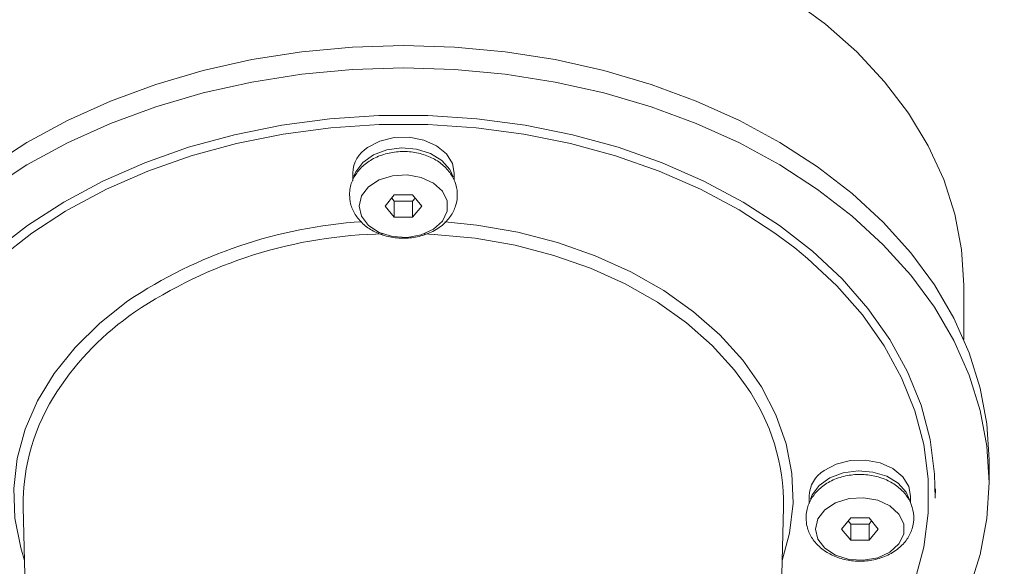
# Model space of a CAD drawing. Header units: millimetres. Extents: x 0 to 594, y 0 to 420.
# Tile 26 of 49: x 107.7 to 115.46, y 274.62 to 278.93. Entities that reach past the tile are written whole.
import ezdxf

# ---------------------------------------------------------------- set-up
doc = ezdxf.new("R2010")
doc.units = ezdxf.units.MM
doc.styles.add('SLDTEXTSTYLE0', font='TXT', dxfattribs={"width": 0.605})
doc.dimstyles.new('SLDDIMSTYLE5', dxfattribs={"dimtxt": 3.5, "dimasz": 3.302, "dimexe": 0, "dimexo": 0.0625, "dimgap": 0.875, "dimtad": 1, "dimdec": 3, "dimlfac": 10, "dimrnd": 1e-09, "dimzin": 12, "dimdsep": 46, "dimtxsty": 'SLDTEXTSTYLE0', "dimsah": 1, "dimcen": 0.09, "dimadec": 0, "dimazin": 3, "dimtfac": 1, "dimtmove": 0, "dimatfit": 0, "dimfxl": 1, "dimfrac": 2, "dimtolj": 1, "dimtzin": 12, "dimarcsym": 0})

# ---------------------------------------------------------------- blocks, each defined once
blk = doc.blocks.new('_D_10')
at = {"color": 7, "linetype": 'Continuous', "lineweight": 0}
for p, q in [((106.529, 274.1618), (106.529, 233.2503)), ((114.9155, 274.1618), (114.9155, 233.2503)), ((122.8359, 240.4239), (122.0338, 240.4239)), ((122.0338, 240.4239), (122.0338, 235.0524)), ((131.5251, 240.4239), (132.3272, 240.4239)), ((132.3272, 240.4239), (132.3272, 235.0524)), ((122.0338, 235.0524), (122.8359, 235.0524)), ((132.3272, 235.0524), (131.5251, 235.0524)), ((106.529, 234.2503), (100.179, 234.2503)), ((106.529, 234.2503), (114.9155, 234.2503)), ((114.9155, 234.2503), (136.015, 234.2503))]:
    blk.add_line(p, q, dxfattribs=at)
for points in [[(106.529, 234.2503), (103.227, 234.7583), (103.227, 233.7423)], [(114.9155, 234.2503), (118.2175, 233.7423), (118.2175, 234.7583)]]:
    blk.add_solid(points, dxfattribs=at)
at = {"color": 7, "linetype": 'Continuous', "lineweight": 0, "char_height": 3.5, "attachment_point": 1, "style": 'SLDTEXTSTYLE0'}
for s, insert in [('%%c', (118.346, 245.7377, -1.2368)), ('84,5', (123.449, 245.7377, -1.2368)), ('3,3', (123.8385, 239.5641, -1.2368))]:
    blk.add_mtext(s, dxfattribs=dict(at, insert=insert))

msp = doc.modelspace()

# ---------------------------------------------------------------- linework, layer by layer
at = {"color": 7, "linetype": 'Continuous', "lineweight": 15}
for p, q in [((110.32224, 277.72195), (110.32299, 277.66185)), ((111.12152, 277.66606), (111.12221, 277.72195)), ((110.65006, 277.55118), (110.57789, 277.46279)), ((110.7944, 277.55118), (110.65006, 277.55118)), ((110.86657, 277.46279), (110.7944, 277.55118)), ((110.57789, 277.46279), (110.65006, 277.3744)), ((110.62985, 277.52643), (110.65006, 277.50168)), ((110.65006, 277.50168), (110.65006, 277.3744)), ((110.65006, 277.50168), (110.7944, 277.50168)), ((110.7944, 277.50168), (110.8146, 277.52643)), ((110.7944, 277.50168), (110.7944, 277.3744)), ((110.7944, 277.3744), (110.86657, 277.46279)), ((110.65006, 277.3744), (110.7944, 277.3744)), ((115.14223, 276.41247), (115.14223, 276.84054)), ((115.34223, 275.2849), (115.34223, 275.46168)), ((114.91546, 275.16181), (114.91723, 275.23312)), ((113.92224, 275.17637), (113.92299, 275.11627)), ((114.72152, 275.12048), (114.72221, 275.17637)), ((107.72397, 275.08971), (107.78852, 272.47541)), ((113.65594, 272.47541), (113.72049, 275.08971)), ((114.25006, 275.00559), (114.17789, 274.91721)), ((114.22985, 274.98085), (114.25006, 274.9561)), ((114.3944, 275.00559), (114.25006, 275.00559)), ((114.46657, 274.91721), (114.3944, 275.00559)), ((114.3944, 274.9561), (114.4146, 274.98085)), ((114.17789, 274.91721), (114.25006, 274.82882)), ((114.25006, 274.9561), (114.25006, 274.82882)), ((114.25006, 274.9561), (114.3944, 274.9561)), ((114.3944, 274.9561), (114.3944, 274.82882)), ((114.3944, 274.82882), (114.46657, 274.91721)), ((114.25006, 274.82882), (114.3944, 274.82882))]:
    msp.add_line(p, q, dxfattribs=at)
at = {"color": 8, "linetype": 'Continuous', "lineweight": 15}
msp.add_line((108.0566, 277.42229), (107.79206, 277.25078), dxfattribs=at)
at = {"color": 7, "linetype": 'Continuous', "lineweight": 15, "flags": 128}
for points in [[(113.77673, 279.09957), (114.0508, 278.89687), (114.29808, 278.67761), (114.51657, 278.44356), (114.70451, 278.1966), (114.86039, 277.93873), (114.98294, 277.67201), (115.0712, 277.3986), (115.12443, 277.1207), (115.14223, 276.84054)], [(115.34223, 275.46168), (115.32465, 275.7464), (115.27204, 276.02896), (115.18481, 276.3072), (115.06361, 276.579), (114.90937, 276.8423), (114.72327, 277.09509), (114.50671, 277.33546), (114.26135, 277.56156), (113.98906, 277.77168), (113.69191, 277.96422), (113.37215, 278.13771), (113.03223, 278.29084), (112.67472, 278.42244), (112.30236, 278.5315), (111.91797, 278.61719), (111.52448, 278.67888), (111.12489, 278.71608), (110.72223, 278.72851), (110.31957, 278.71608), (109.91997, 278.67888), (109.52648, 278.61719), (109.1421, 278.5315), (108.76973, 278.42244), (108.41223, 278.29084), (108.07231, 278.13771), (107.75255, 277.96422), (107.45539, 277.77168)], [(107.45539, 277.5949), (107.75255, 277.78744), (108.07231, 277.96094), (108.41223, 278.11406), (108.76973, 278.24566), (109.1421, 278.35472), (109.52648, 278.44042), (109.91997, 278.5021), (110.31957, 278.5393), (110.72223, 278.55174), (111.12489, 278.5393), (111.52448, 278.5021), (111.91797, 278.44042), (112.30236, 278.35472), (112.67472, 278.24566), (113.03223, 278.11406), (113.37215, 277.96094), (113.69191, 277.78744), (113.98906, 277.5949), (114.26135, 277.38478), (114.50671, 277.15868), (114.72327, 276.91832), (114.90937, 276.66552), (115.06361, 276.40223), (115.18481, 276.13042), (115.27204, 275.85218), (115.32465, 275.56963), (115.34223, 275.2849), (115.34223, 275.2849)], [(107.75671, 277.31051), (108.04298, 277.49505), (108.35212, 277.66012), (108.68147, 277.80432), (109.02823, 277.92641), (109.38945, 278.02536), (109.76204, 278.10032), (110.14282, 278.15065), (110.52854, 278.17593), (110.91592, 278.17593), (111.30164, 278.15065), (111.68242, 278.10032), (112.05501, 278.02536), (112.41622, 277.92641), (112.76299, 277.80432), (113.09234, 277.66012), (113.40147, 277.49505), (113.68775, 277.31051), (113.94872, 277.10808), (114.18217, 276.88949), (114.38609, 276.65661), (114.55876, 276.41141), (114.6987, 276.15599), (114.80471, 275.89253), (114.87589, 275.62328), (114.91163, 275.35053), (114.91546, 275.16181)], [(113.80995, 277.13303), (113.6524, 277.25078), (113.36953, 277.43311), (113.06409, 277.59622), (112.73866, 277.73869), (112.39603, 277.85933), (112.03912, 277.9571), (111.67097, 278.03117), (111.29473, 278.0809), (110.91361, 278.10588), (110.53085, 278.10588), (110.14972, 278.0809), (109.77348, 278.03117), (109.40534, 277.9571), (109.04843, 277.85933), (108.7058, 277.73869), (108.38037, 277.59622), (108.07492, 277.43311), (108.0566, 277.42229)], [(111.12221, 277.72195), (111.1086, 277.79763), (111.06092, 277.8749), (110.98314, 277.9388), (110.88219, 277.98366), (110.76701, 278.00548), (110.64786, 278.00233), (110.53532, 277.97448), (110.43939, 277.92442)], [(111.11359, 277.69434), (111.08789, 277.75238), (111.02462, 277.82358), (110.93448, 277.87843), (110.82548, 277.91205), (110.70731, 277.92147), (110.59046, 277.90584), (110.48532, 277.86655), (110.40123, 277.80708), (110.34566, 277.73274), (110.33215, 277.69873)], [(110.37223, 277.46279), (110.39119, 277.38243), (110.44603, 277.31078), (110.5308, 277.2556), (110.63631, 277.22288), (110.75113, 277.21615), (110.86282, 277.23615), (110.95928, 277.28071), (111.03004, 277.345), (111.06745, 277.42206), (111.06745, 277.50352), (111.03004, 277.58058), (110.95928, 277.64487), (110.86282, 277.68943), (110.75113, 277.70943), (110.63631, 277.7027), (110.5308, 277.66998), (110.44603, 277.6148), (110.39119, 277.54315), (110.37223, 277.46279)], [(106.52899, 275.16181), (106.53283, 275.35053), (106.56857, 275.62328), (106.63975, 275.89253), (106.74576, 276.15599), (106.8857, 276.41141), (107.05836, 276.65661), (107.26229, 276.88949), (107.49574, 277.10808), (107.75671, 277.31051)], [(114.72221, 275.17637), (114.7086, 275.25204), (114.66092, 275.32932), (114.58314, 275.39322), (114.48218, 275.43808), (114.36701, 275.4599), (114.24786, 275.45675), (114.13532, 275.4289), (114.03939, 275.37883)], [(114.71359, 275.14875), (114.68789, 275.2068), (114.62462, 275.27799), (114.53448, 275.33285), (114.42548, 275.36647), (114.30731, 275.37589), (114.19046, 275.36025), (114.08532, 275.32096), (114.00123, 275.2615), (113.94566, 275.18716), (113.93215, 275.15315)], [(115.34223, 275.2849), (115.32465, 275.00018), (115.27204, 274.71762), (115.18481, 274.43938), (115.06361, 274.16758), (114.90937, 273.90428), (114.72327, 273.65148), (114.50671, 273.41112), (114.26135, 273.18502), (113.98906, 272.9749), (113.69191, 272.78237), (113.6631, 272.76541)], [(113.97223, 274.91721), (113.99119, 274.83685), (114.04603, 274.7652), (114.1308, 274.71002), (114.23631, 274.67729), (114.35113, 274.67056), (114.46282, 274.69057), (114.55928, 274.73513), (114.63004, 274.79942), (114.66745, 274.87647), (114.66745, 274.95794), (114.63004, 275.035), (114.55928, 275.09929), (114.46282, 275.14385), (114.35113, 275.16385), (114.23631, 275.15712), (114.1308, 275.12439), (114.04603, 275.06922), (113.99119, 274.99757), (113.97223, 274.91721)]]:
    msp.add_lwpolyline(points, dxfattribs=at)
at = {"color": 8, "linetype": 'Continuous', "lineweight": 15, "flags": 128}
for points in [[(111.04869, 277.33997), (111.30145, 277.31333), (111.62443, 277.25653), (111.93683, 277.17538), (112.23499, 277.07082), (112.51541, 276.94407), (112.77481, 276.79664), (113.01014, 276.63023), (113.21865, 276.44681), (113.3979, 276.24852), (113.54577, 276.03768), (113.66054, 275.81679), (113.74086, 275.58841), (113.78579, 275.35523), (113.7948, 275.11998), (113.76779, 274.88542), (113.71009, 274.66878)], [(107.79206, 277.25078), (107.5342, 277.05077), (107.30354, 276.83478), (107.10204, 276.60467), (106.93143, 276.36239), (106.79316, 276.11001), (106.68841, 275.8497), (106.61808, 275.58366), (106.58277, 275.31416), (106.58277, 275.04351), (106.61808, 274.77401), (106.68841, 274.50797), (106.79316, 274.24766), (106.93143, 273.99528), (107.10204, 273.753), (107.30354, 273.52289), (107.5342, 273.30691), (107.77258, 273.12076)], [(113.42606, 276.04367), (113.33262, 276.17031), (113.15775, 276.36376), (112.95433, 276.54271), (112.72473, 276.70506), (112.47166, 276.8489), (112.19808, 276.97255), (111.9072, 277.07457), (111.60242, 277.15374), (111.28732, 277.20915), (110.9656, 277.24014), (110.8803, 277.24419)], [(113.67187, 273.12076), (113.91026, 273.30691), (114.14092, 273.52289), (114.34242, 273.753), (114.51303, 273.99528), (114.6513, 274.24766), (114.75604, 274.50797), (114.82637, 274.77401), (114.86169, 275.04351), (114.86169, 275.31416), (114.82637, 275.58366), (114.75604, 275.8497), (114.6513, 276.11001), (114.51303, 276.36239), (114.34242, 276.60467), (114.14092, 276.83478), (113.91026, 277.05077), (113.80995, 277.13303)], [(107.73436, 274.66878), (107.7036, 274.76926), (107.65867, 275.00244), (107.64965, 275.23769), (107.67666, 275.47225), (107.73938, 275.70337), (107.83707, 275.92833), (107.96858, 276.14452), (108.13238, 276.34938), (108.32654, 276.54052), (108.54879, 276.71569)]]:
    msp.add_lwpolyline(points, dxfattribs=at)
at = {"color": 7, "linetype": 'Continuous', "lineweight": 15}
for centre, radius, start, end in [((110.56837, 277.71467), 0.24624, 121.589555, 178.306361), ((109.33013, 275.11509), 1.60636, 146.276962, 180.905245), ((112.07983, 275.10576), 1.64073, 359.43951, 34.864803), ((114.16837, 275.16909), 0.24623, 121.588999, 178.305415)]:
    msp.add_arc(centre, radius, start, end, dxfattribs=at)
at = {"color": 8, "linetype": 'Continuous', "lineweight": 15}
for centre, radius, start, end in [((110.63741, 273.5807), 3.76702, 93.69415, 123.672688), ((110.6293, 273.61387), 3.631, 90.954897, 123.94407), ((109.87988, 274.76376), 2.25869, 124.460706, 146.606551)]:
    msp.add_arc(centre, radius, start, end, dxfattribs=at)
at = {"color": 7, "linetype": 'Continuous', "lineweight": 15}
for points, knots in [([(110.29723, 277.55118), (110.29889, 277.52815), (110.3028, 277.47416), (110.3381, 277.39457), (110.39998, 277.32042), (110.48397, 277.26199), (110.5862, 277.22239), (110.70074, 277.20538), (110.81898, 277.21345), (110.932, 277.24742), (111.02666, 277.30451), (111.09629, 277.37882), (111.13975, 277.46591), (111.15269, 277.56215), (111.13224, 277.65712), (111.08406, 277.73976), (111.01268, 277.80778), (110.9208, 277.85899), (110.81264, 277.8898), (110.69551, 277.8968), (110.57834, 277.87822), (110.47382, 277.83527), (110.38973, 277.77247), (110.33106, 277.69587), (110.30129, 277.61919), (110.29836, 277.57005), (110.29723, 277.55118)], [0, 0, 0, 0, 0.0300296, 0.070382, 0.1108013, 0.1527572, 0.1965779, 0.2416072, 0.2872209, 0.3335282, 0.3807311, 0.4221581, 0.4620125, 0.50536, 0.5464995, 0.5866619, 0.6275826, 0.6703327, 0.7147458, 0.7600326, 0.8059045, 0.8525562, 0.895053, 0.9358931, 0.9753785, 1, 1, 1, 1]), ([(113.89723, 275.00559), (113.89889, 274.98256), (113.9028, 274.92858), (113.9381, 274.84899), (113.99998, 274.77484), (114.08397, 274.71641), (114.1862, 274.67681), (114.30074, 274.6598), (114.41898, 274.66786), (114.532, 274.70183), (114.62667, 274.75892), (114.69629, 274.83324), (114.73975, 274.92033), (114.75269, 275.01656), (114.73224, 275.11153), (114.68406, 275.19417), (114.61268, 275.2622), (114.5208, 275.31341), (114.41264, 275.34422), (114.29551, 275.35121), (114.17834, 275.33264), (114.07382, 275.28969), (113.98973, 275.22688), (113.93106, 275.15029), (113.90129, 275.07361), (113.89836, 275.02447), (113.89723, 275.00559)], [0, 0, 0, 0, 0.0300296, 0.0703819, 0.1108012, 0.1527571, 0.1965784, 0.2416073, 0.2872208, 0.333528, 0.3807302, 0.4221587, 0.462014, 0.5053615, 0.546501, 0.5866615, 0.6275837, 0.6703338, 0.7147468, 0.7600335, 0.8059049, 0.8525572, 0.8950531, 0.9358931, 0.9753785, 1, 1, 1, 1])]:
    msp.add_open_spline(points, degree=3, knots=knots, dxfattribs=at)

# ---------------------------------------------------------------- dimensions: what is measured, and where the dimension line sits
at = {"color": 7, "linetype": 'Continuous', "lineweight": 0}
dim = msp.add_linear_dim(base=(114.91546, 234.25028), p1=(106.52899, 275.16181), p2=(114.91546, 275.16181), text='%%c<>', dimstyle='SLDDIMSTYLE5', dxfattribs=at)
dim.commit()
dim.dimension.update_dxf_attribs({"geometry": '_D_10', "text_midpoint": (127.18049, 234.25028), "dimtype": 160})

doc.saveas('drawing.dxf')
